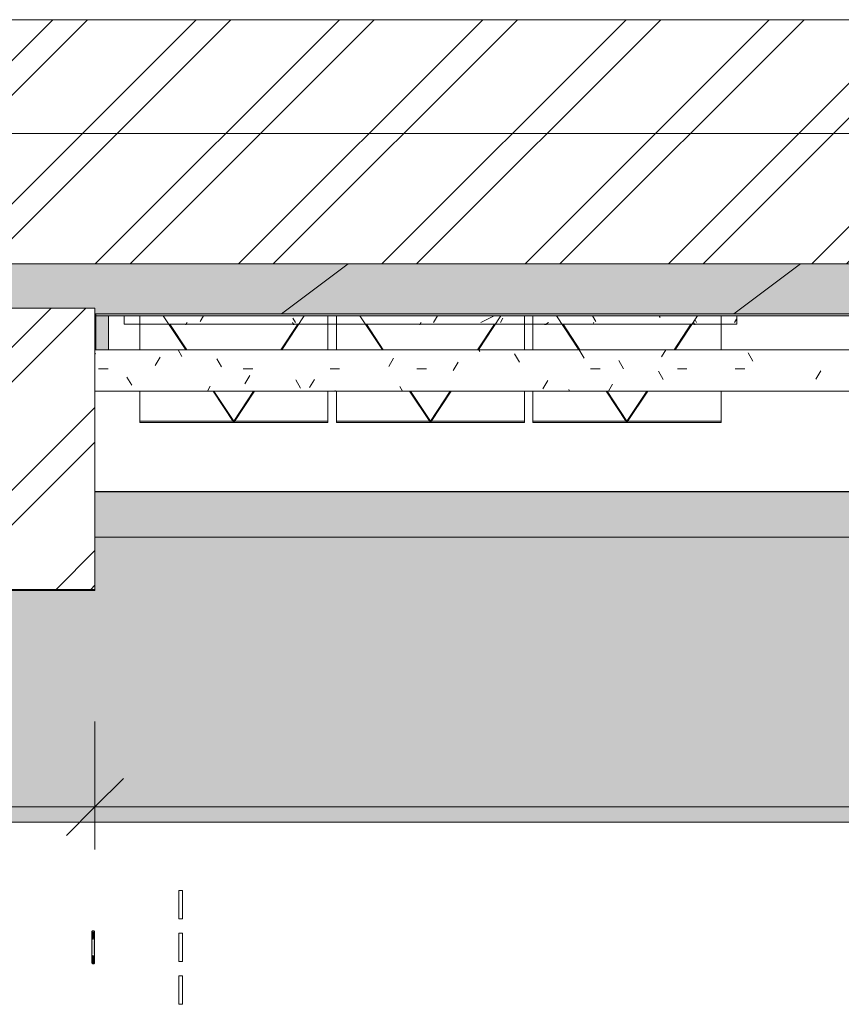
# Model space of a CAD drawing. Header units: millimetres. Extents: x -18260 to 188148, y -14086 to 2351883.
# Tile 233 of 256: x 99190 to 102074, y -10766 to -7308. Entities that reach past the tile are written whole.
import ezdxf

# ---------------------------------------------------------------- set-up
doc = ezdxf.new("R2010")
doc.units = ezdxf.units.MM
for name, color, linetype, lineweight in [('A-ANNO-DIMS', 211, 'Continuous', 9), ('A-ANNO-DIMS-100', 211, 'Continuous', 9), ('A-DETL-GENF', 92, 'Continuous', 50), ('A-DETL-THIN', 151, 'Continuous', 9), ('A-FLOR', 192, 'Continuous', 18), ('A-FLOR-PATT', 8, 'Continuous', 18), ('A-GLAZ', 151, 'Continuous', 9), ('A-GLAZ-SILL', 1, 'Continuous', 9), ('A-ROOF', 132, 'Continuous', 9), ('A-ROOF-OTLN', 132, 'Continuous', 9), ('A-ROOF-PATT', 132, 'Continuous', 9), ('A-WALL', 113, 'Continuous', 18), ('A-WALL-PATT', 111, 'Continuous', 25), ('P-SANR-FIXT', 6, 'Continuous', 9)]:
    doc.layers.add(name, color=color, linetype=linetype, lineweight=lineweight)
doc.styles.add('Century Gothic_3', font='GOTHIC.TTF', dxfattribs={"height": 180})
doc.dimstyles.new('1_8mm_Century_Gothic', dxfattribs={"dimscale": 304.8, "dimtxt": 187.950289, "dimasz": 0.656168, "dimexe": 0.492126, "dimexo": 0.0625, "dimgap": 0.049213, "dimtad": 1, "dimlfac": 0.001, "dimrnd": 0.01, "dimzin": 0, "dimdsep": 46, "dimtxsty": 'Century Gothic_3', "dimblk1": 'OBLIQUE', "dimblk2": 'OBLIQUE', "dimsah": 1, "dimcen": 0.09, "dimdle": 0.492126, "dimazin": 0, "dimtfac": 1, "dimtdec": 4, "dimtix": 1, "dimtmove": 0, "dimatfit": 3, "dimfxl": 0.984252, "dimfxlon": 1, "dimtvp": 1, "dimtolj": 1, "dimtzin": 0, "dimarcsym": 2})
pattern_1 = [(0, (2e-05, -3e-05), (203.2, 50.8), [16.764, -135.636, 16.764, -135.636, -812.8]), (0, (2e-05, -3e-05), (203.2, 50.8), [-304.8, 16.764, -288.036, 16.764, -135.636, -355.6]), (0, (2e-05, -3e-05), (203.2, 50.8), [-762, 16.764, -84.836, 16.764, -237.236]), (120, (76.2, 25.4), (-145.5941, 150.57636), [16.764, -135.636, 16.764, -135.636, -812.8]), (120, (76.2, 25.4), (-145.5941, 150.57636), [-304.8, 16.764, -288.036, 16.764, -135.636, -355.6]), (120, (76.2, 25.4), (-145.5941, 150.57636), [-762, 16.764, -84.836, 16.764, -237.236]), (240, (101.6, 127), (-57.6059, -201.37636), [16.764, -135.636, 16.764, -135.636, -812.8]), (240, (101.6, 127), (-57.6059, -201.37636), [-304.8, 16.764, -288.036, 16.764, -135.636, -355.6]), (240, (101.6, 127), (-57.6059, -201.37636), [-762, 16.764, -84.836, 16.764, -237.236])]
pattern_2 = [(0, (2e-05, -3e-05), (406.4, 101.6), [33.528, -271.272, 33.528, -271.272, -1625.6]), (0, (2e-05, -3e-05), (406.4, 101.6), [-609.6, 33.528, -576.072, 33.528, -271.272, -711.2]), (0, (2e-05, -3e-05), (406.4, 101.6), [-1524, 33.528, -169.672, 33.528, -474.472]), (120, (152.4, 50.8), (-291.1882, 301.1527), [33.528, -271.272, 33.528, -271.272, -1625.6]), (120, (152.4, 50.8), (-291.1882, 301.1527), [-609.6, 33.528, -576.072, 33.528, -271.272, -711.2]), (120, (152.4, 50.8), (-291.1882, 301.1527), [-1524, 33.528, -169.672, 33.528, -474.472]), (240, (203.2, 254), (-115.2118, -402.7527), [33.528, -271.272, 33.528, -271.272, -1625.6]), (240, (203.2, 254), (-115.2118, -402.7527), [-609.6, 33.528, -576.072, 33.528, -271.272, -711.2]), (240, (203.2, 254), (-115.2118, -402.7527), [-1524, 33.528, -169.672, 33.528, -474.472])]
pattern_3 = [(45, (103597.8, 0), (-251.447, 251.447), []), (45, (103597.8, 381), (-251.447, 251.447), [])]

# ---------------------------------------------------------------- blocks, each defined once
blk = doc.blocks.new('FX-JANELA_MAXIM-AR-3FLS - 2_10 x 1_00-4048916-PLANTA DE IMPERMEABILIZAÇÃO - COBERTURA')
at = {"layer": 'A-GLAZ', "color": 90, "lineweight": 5}
for p, q in [((-1020, 450), (-360, 450)), ((-1020, 344.5), (-1020, 450)), ((-759.6, 344.5), (-690, 450)), ((-620.4, 344.5), (-690, 450)), ((-360, 450), (-360, 344.5)), ((-330, 450), (330, 450)), ((-330, 344.5), (-330, 450)), ((-69.6, 344.5), (0, 450)), ((0, 450), (69.6, 344.5)), ((330, 450), (330, 344.5)), ((360, 450), (1020, 450)), ((360, 344.5), (360, 450)), ((620.4, 344.5), (690, 450)), ((690, 450), (759.6, 344.5)), ((1020, 450), (1020, 344.5)), ((-1020, 109.8), (-1020, 199.5)), ((-914.5, 109.8), (-855.3, 199.5)), ((-465.5, 109.8), (-524.7, 199.5)), ((-360, 199.5), (-360, 109.8)), ((-330, 109.8), (-330, 199.5)), ((-224.5, 109.8), (-165.3, 199.5)), ((165.3, 199.5), (224.5, 109.8)), ((330, 199.5), (330, 109.6)), ((360, 109.6), (360, 199.5)), ((465.3, 109.6), (524.7, 199.5)), ((855.3, 199.5), (914.6, 109.7)), ((1020, 199.5), (1020, 109.8))]:
    blk.add_line(p, q, dxfattribs=at)
blk = doc.blocks.new('FP_241-PLANTA DE IMPERMEABILIZAÇÃO - COBERTURA')
at = {"layer": 'A-GLAZ-SILL', "lineweight": 5}
for p, q in [((-928.4, 111.2), (-928.3, 111.1)), ((-928.3, 111.1), (-928.1, 111.1)), ((-928.1, 111.1), (-928, 111.1)), ((-928, 111.1), (-927.9, 111)), ((-927.9, 111), (-927.7, 111)), ((-927.7, 111), (-927.6, 110.9)), ((-927.6, 110.9), (-927.5, 110.9)), ((-927.5, 110.9), (-927.4, 110.8)), ((-927.4, 110.8), (-927.2, 110.7)), ((-927.2, 110.7), (-927.1, 110.6)), ((-927.1, 110.6), (-927, 110.5)), ((-927, 110.5), (-926.8, 110.4)), ((-926.8, 110.4), (-926.7, 110.3)), ((-926.7, 110.3), (-926.6, 110.1)), ((-926.6, 110.1), (-926.4, 110)), ((-408.6, 110), (-408.4, 110.1)), ((-408.4, 110.1), (-408.2, 110.1)), ((-408.2, 110.1), (-408, 110.2)), ((-408, 110.2), (-407.8, 110.3)), ((-407.8, 110.3), (-407.6, 110.4)), ((-407.6, 110.4), (-407.4, 110.4)), ((-407.4, 110.4), (-407.3, 110.5)), ((-407.3, 110.5), (-407.1, 110.6)), ((-407.1, 110.6), (-406.9, 110.6)), ((-406.9, 110.6), (-406.7, 110.7)), ((-406.7, 110.7), (-406.5, 110.8)), ((-406.5, 110.8), (-406.3, 110.8)), ((-406.3, 110.8), (-406.1, 110.9)), ((-406.1, 110.9), (-405.9, 110.9)), ((-405.9, 110.9), (-405.7, 110.9)), ((-405.7, 110.9), (-405.6, 111)), ((-405.6, 111), (-405.4, 111)), ((-405.4, 111), (-405.2, 111)), ((-405.2, 111), (-405, 111.1)), ((-405, 111.1), (-404.8, 111.1)), ((-404.8, 111.1), (-404.6, 111.1)), ((-404.6, 111.1), (-404.4, 111.1)), ((-404.4, 111.1), (-404.2, 111.1)), ((-404.2, 111.1), (-404, 111.2)), ((-404, 111.2), (-403.8, 111.2)), ((35.2, 110), (35.4, 110.2)), ((35.4, 110.2), (35.5, 110.3)), ((35.5, 110.3), (35.6, 110.4)), ((35.6, 110.4), (35.8, 110.5)), ((35.8, 110.5), (35.9, 110.6)), ((35.9, 110.6), (36, 110.7)), ((36, 110.7), (36.1, 110.8)), ((36.1, 110.8), (36.3, 110.9)), ((36.3, 110.9), (36.4, 110.9)), ((36.4, 110.9), (36.5, 111)), ((36.5, 111), (36.7, 111.1)), ((36.7, 111.1), (36.8, 111.1)), ((36.8, 111.1), (36.9, 111.1)), ((36.9, 111.1), (37.1, 111.1)), ((37.1, 111.1), (37.2, 111.2)), ((479.4, 111.2), (479.5, 111.1)), ((479.5, 111.1), (479.7, 111.1)), ((479.7, 111.1), (479.8, 111.1)), ((479.8, 111.1), (479.9, 111)), ((479.9, 111), (480.1, 111)), ((480.1, 111), (480.2, 110.9)), ((480.2, 110.9), (480.3, 110.9)), ((480.3, 110.9), (480.5, 110.8)), ((480.5, 110.8), (480.6, 110.7)), ((480.6, 110.7), (480.7, 110.6)), ((480.7, 110.6), (480.9, 110.5)), ((480.9, 110.5), (481, 110.4)), ((481, 110.4), (481.1, 110.3)), ((481.1, 110.3), (481.2, 110.1)), ((481.2, 110.1), (481.4, 110)), ((856.4, 110), (856.6, 110.1)), ((856.6, 110.1), (856.7, 110.3)), ((856.7, 110.3), (856.8, 110.4)), ((856.8, 110.4), (857, 110.5)), ((857, 110.5), (857.1, 110.6)), ((857.1, 110.6), (857.2, 110.7)), ((857.2, 110.7), (857.4, 110.8)), ((857.4, 110.8), (857.5, 110.9)), ((857.5, 110.9), (857.6, 110.9)), ((857.6, 110.9), (857.7, 111)), ((857.7, 111), (857.9, 111)), ((857.9, 111), (858, 111.1)), ((858, 111.1), (858.1, 111.1)), ((858.1, 111.1), (858.3, 111.1)), ((858.3, 111.1), (858.4, 111.2))]:
    blk.add_line(p, q, dxfattribs=at)
blk = doc.blocks.new('CC_PEITORIL - PEITORIL-3862732-PLANTA DE IMPERMEABILIZAÇÃO - COBERTURA')
at = {"layer": 'A-GLAZ', "color": 90, "lineweight": 5}
blk.add_blockref('FP_241-PLANTA DE IMPERMEABILIZAÇÃO - COBERTURA', (0, 0), dxfattribs=at)
blk = doc.blocks.new('FX-JANELA_MAXIM-AR-3FLS - 2_10 x 1_00-4048917-PLANTA DE IMPERMEABILIZAÇÃO - COBERTURA')
at = {"layer": 'A-GLAZ', "color": 90, "lineweight": 5}
for p, q in [((-1020, 452.5), (-360, 452.5)), ((-1020, 342), (-1020, 452.5)), ((-762.9, 342), (-690, 452.5)), ((-617.1, 342), (-690, 452.5)), ((-360, 452.5), (-360, 342)), ((-330, 452.5), (330, 452.5)), ((-330, 342), (-330, 452.5)), ((-72.9, 342), (0, 452.5)), ((0, 452.5), (72.9, 342)), ((330, 452.5), (330, 342)), ((360, 452.5), (1020, 452.5)), ((360, 342), (360, 452.5)), ((617.1, 342), (690, 452.5)), ((690, 452.5), (762.9, 342)), ((1020, 452.5), (1020, 342)), ((-1020, 77.5), (-1020, 197)), ((-937.5, 77.5), (-858.6, 197)), ((-442.5, 77.5), (-521.4, 197)), ((-360, 197), (-360, 77.5)), ((-330, 77.5), (-330, 197)), ((-247.5, 77.5), (-168.6, 197)), ((168.6, 197), (247.5, 77.5)), ((330, 197), (330, 77.5)), ((360, 77.5), (360, 197)), ((442.5, 77.5), (521.4, 197)), ((858.6, 197), (937.5, 77.5)), ((1020, 197), (1020, 77.5))]:
    blk.add_line(p, q, dxfattribs=at)
blk = doc.blocks.new('FP_256-PLANTA DE IMPERMEABILIZAÇÃO - COBERTURA')
at = {"layer": 'A-GLAZ-SILL', "color": 90, "lineweight": 5}
blk.add_line((1075, 107.5), (-1075, 107.5), dxfattribs=at)
at = {"layer": 'A-GLAZ-SILL', "lineweight": 5}
for p, q in [((-929.7, 108.7), (-929.6, 108.6)), ((-929.6, 108.6), (-929.4, 108.6)), ((-929.4, 108.6), (-929.3, 108.6)), ((-929.3, 108.6), (-929.2, 108.5)), ((-929.2, 108.5), (-929, 108.5)), ((-929, 108.5), (-928.9, 108.4)), ((-928.9, 108.4), (-928.8, 108.4)), ((-928.8, 108.4), (-928.6, 108.3)), ((-928.6, 108.3), (-928.5, 108.2)), ((-928.5, 108.2), (-928.4, 108.1)), ((-928.4, 108.1), (-928.3, 108)), ((-928.3, 108), (-928.1, 107.9)), ((-928.1, 107.9), (-928, 107.8)), ((-928, 107.8), (-927.9, 107.6)), ((-927.9, 107.6), (-927.7, 107.5)), ((-927.7, 107.5), (-927.6, 107.4)), ((-927.6, 107.4), (-927.5, 107.2)), ((-927.5, 107.2), (-927.3, 107)), ((-927.3, 107), (-927.2, 106.9)), ((-927.2, 106.9), (-927.1, 106.7)), ((-927.1, 106.7), (-926.9, 106.5)), ((-926.9, 106.5), (-926.8, 106.3)), ((-926.8, 106.3), (-926.7, 106.1)), ((-926.7, 106.1), (-926.6, 105.9)), ((-926.6, 105.9), (-926.4, 105.7)), ((-926.4, 105.7), (-926.3, 105.5)), ((-926.3, 105.5), (-926.2, 105.3)), ((-926.2, 105.3), (-926, 105.1)), ((-926, 105.1), (-925.9, 104.8)), ((-925.9, 104.8), (-925.8, 104.6)), ((-925.8, 104.6), (-925.6, 104.4)), ((-925.6, 104.4), (-925.5, 104.1)), ((-925.5, 104.1), (-925.4, 103.9)), ((-925.4, 103.9), (-925.2, 103.6)), ((-411.3, 103.6), (-411.1, 103.8)), ((-411.1, 103.8), (-410.9, 103.9)), ((-410.9, 103.9), (-410.7, 104.1)), ((-410.7, 104.1), (-410.5, 104.2)), ((-410.5, 104.2), (-410.3, 104.4)), ((-410.3, 104.4), (-410.1, 104.5)), ((-410.1, 104.5), (-409.9, 104.7)), ((-409.9, 104.7), (-409.8, 104.8)), ((-409.8, 104.8), (-409.6, 105)), ((-409.6, 105), (-409.4, 105.1)), ((-409.4, 105.1), (-409.2, 105.3)), ((-409.2, 105.3), (-409, 105.4)), ((-409, 105.4), (-408.8, 105.5)), ((-408.8, 105.5), (-408.6, 105.7)), ((-408.6, 105.7), (-408.4, 105.8)), ((-408.4, 105.8), (-408.2, 105.9)), ((-408.2, 105.9), (-408.1, 106.1)), ((-408.1, 106.1), (-407.9, 106.2)), ((-407.9, 106.2), (-407.7, 106.3)), ((-407.7, 106.3), (-407.5, 106.4)), ((-407.5, 106.4), (-407.3, 106.5)), ((-407.3, 106.5), (-407.1, 106.6)), ((-407.1, 106.6), (-406.9, 106.8)), ((-406.9, 106.8), (-406.7, 106.9)), ((-406.7, 106.9), (-406.5, 107)), ((-406.5, 107), (-406.3, 107.1)), ((-406.3, 107.1), (-406.2, 107.2)), ((-406.2, 107.2), (-406, 107.3)), ((-406, 107.3), (-405.8, 107.4)), ((-405.8, 107.4), (-405.6, 107.5)), ((-405.6, 107.5), (-405.4, 107.6)), ((-405.4, 107.6), (-405.2, 107.6)), ((-405.2, 107.6), (-405, 107.7)), ((-405, 107.7), (-404.8, 107.8)), ((-404.8, 107.8), (-404.6, 107.9)), ((-404.6, 107.9), (-404.5, 107.9)), ((-404.5, 107.9), (-404.3, 108)), ((-404.3, 108), (-404.1, 108.1)), ((-404.1, 108.1), (-403.9, 108.1)), ((-403.9, 108.1), (-403.7, 108.2)), ((-403.7, 108.2), (-403.5, 108.3)), ((-403.5, 108.3), (-403.3, 108.3)), ((-403.3, 108.3), (-403.1, 108.4)), ((-403.1, 108.4), (-402.9, 108.4)), ((-402.9, 108.4), (-402.8, 108.4)), ((-402.8, 108.4), (-402.6, 108.5)), ((-402.6, 108.5), (-402.4, 108.5)), ((-402.4, 108.5), (-402.2, 108.5)), ((-402.2, 108.5), (-402, 108.6)), ((-402, 108.6), (-401.8, 108.6)), ((-401.8, 108.6), (-401.6, 108.6)), ((-401.6, 108.6), (-401.4, 108.6)), ((-401.4, 108.6), (-401.2, 108.6)), ((-401.2, 108.6), (-401, 108.7)), ((-401, 108.7), (-400.9, 108.7)), ((34.1, 103.7), (34.2, 104)), ((34.2, 104), (34.3, 104.2)), ((34.3, 104.2), (34.5, 104.4)), ((34.5, 104.4), (34.6, 104.7)), ((34.6, 104.7), (34.7, 104.9)), ((34.7, 104.9), (34.9, 105.1)), ((34.9, 105.1), (35, 105.4)), ((35, 105.4), (35.1, 105.6)), ((35.1, 105.6), (35.2, 105.8)), ((35.2, 105.8), (35.4, 106)), ((35.4, 106), (35.5, 106.2)), ((35.5, 106.2), (35.6, 106.4)), ((35.6, 106.4), (35.8, 106.6)), ((35.8, 106.6), (35.9, 106.7)), ((35.9, 106.7), (36, 106.9)), ((36, 106.9), (36.1, 107.1)), ((36.1, 107.1), (36.3, 107.2)), ((36.3, 107.2), (36.4, 107.4)), ((36.4, 107.4), (36.5, 107.5)), ((36.5, 107.5), (36.7, 107.7)), ((36.7, 107.7), (36.8, 107.8)), ((36.8, 107.8), (36.9, 107.9)), ((36.9, 107.9), (37.1, 108)), ((37.1, 108), (37.2, 108.1)), ((37.2, 108.1), (37.3, 108.2)), ((37.3, 108.2), (37.4, 108.3)), ((37.4, 108.3), (37.6, 108.4)), ((37.6, 108.4), (37.7, 108.4)), ((37.7, 108.4), (37.8, 108.5)), ((37.8, 108.5), (38, 108.6)), ((38, 108.6), (38.1, 108.6)), ((38.1, 108.6), (38.2, 108.6)), ((38.2, 108.6), (38.3, 108.6)), ((38.3, 108.6), (38.5, 108.7)), ((478.1, 108.7), (478.2, 108.6)), ((478.2, 108.6), (478.4, 108.6)), ((478.4, 108.6), (478.5, 108.6)), ((478.5, 108.6), (478.6, 108.5)), ((478.6, 108.5), (478.8, 108.5)), ((478.8, 108.5), (478.9, 108.4)), ((478.9, 108.4), (479, 108.4)), ((479, 108.4), (479.2, 108.3)), ((479.2, 108.3), (479.3, 108.2)), ((479.3, 108.2), (479.4, 108.1)), ((479.4, 108.1), (479.6, 108)), ((479.6, 108), (479.7, 107.9)), ((479.7, 107.9), (479.8, 107.8)), ((479.8, 107.8), (479.9, 107.6)), ((479.9, 107.6), (480.1, 107.5)), ((480.1, 107.5), (480.2, 107.4)), ((480.2, 107.4), (480.3, 107.2)), ((480.3, 107.2), (480.5, 107)), ((480.5, 107), (480.6, 106.9)), ((480.6, 106.9), (480.7, 106.7)), ((480.7, 106.7), (480.9, 106.5)), ((480.9, 106.5), (481, 106.3)), ((481, 106.3), (481.1, 106.1)), ((481.1, 106.1), (481.3, 105.9)), ((481.3, 105.9), (481.4, 105.7)), ((481.4, 105.7), (481.5, 105.5)), ((481.5, 105.5), (481.7, 105.3)), ((481.7, 105.3), (481.8, 105.1)), ((481.8, 105.1), (481.9, 104.8)), ((481.9, 104.8), (482, 104.6)), ((482, 104.6), (482.2, 104.4)), ((482.2, 104.4), (482.3, 104.1)), ((482.3, 104.1), (482.4, 103.9)), ((482.4, 103.9), (482.6, 103.6)), ((855.2, 103.6), (855.4, 103.9)), ((855.4, 103.9), (855.5, 104.1)), ((855.5, 104.1), (855.6, 104.4)), ((855.6, 104.4), (855.8, 104.6)), ((855.8, 104.6), (855.9, 104.8)), ((855.9, 104.8), (856, 105.1)), ((856, 105.1), (856.2, 105.3)), ((856.2, 105.3), (856.3, 105.5)), ((856.3, 105.5), (856.4, 105.7)), ((856.4, 105.7), (856.6, 105.9)), ((856.6, 105.9), (856.7, 106.1)), ((856.7, 106.1), (856.8, 106.3)), ((856.8, 106.3), (856.9, 106.5)), ((856.9, 106.5), (857.1, 106.7)), ((857.1, 106.7), (857.2, 106.9)), ((857.2, 106.9), (857.3, 107)), ((857.3, 107), (857.5, 107.2)), ((857.5, 107.2), (857.6, 107.4)), ((857.6, 107.4), (857.7, 107.5)), ((857.7, 107.5), (857.9, 107.6)), ((857.9, 107.6), (858, 107.8)), ((858, 107.8), (858.1, 107.9)), ((858.1, 107.9), (858.3, 108)), ((858.3, 108), (858.4, 108.1)), ((858.4, 108.1), (858.5, 108.2)), ((858.5, 108.2), (858.7, 108.3)), ((858.7, 108.3), (858.8, 108.4)), ((858.8, 108.4), (858.9, 108.4)), ((858.9, 108.4), (859, 108.5)), ((859, 108.5), (859.2, 108.5)), ((859.2, 108.5), (859.3, 108.6)), ((859.3, 108.6), (859.4, 108.6)), ((859.4, 108.6), (859.6, 108.6)), ((859.6, 108.6), (859.7, 108.7)), ((-925.2, 103.6), (-925.1, 103.4)), ((-925.1, 103.4), (-925, 103.1)), ((-925, 103.1), (-924.8, 102.8)), ((-924.8, 102.8), (-924.7, 102.6)), ((-924.7, 102.6), (-924.6, 102.3)), ((-924.6, 102.3), (-924.5, 102.1)), ((-924.5, 102.1), (-924.3, 101.8)), ((-924.3, 101.8), (-924.2, 101.5)), ((-924.2, 101.5), (-924.1, 101.3)), ((-924.1, 101.3), (-923.9, 101)), ((-573.2, 103.4), (-573.1, 103.2)), ((-573.1, 103.2), (-572.9, 102.9)), ((-572.9, 102.9), (-572.8, 102.7)), ((-572.8, 102.7), (-572.7, 102.5)), ((-572.7, 102.5), (-572.6, 102.2)), ((-572.6, 102.2), (-572.5, 102)), ((-572.5, 102), (-572.3, 101.7)), ((-572.3, 101.7), (-572.2, 101.5)), ((-572.2, 101.5), (-572.1, 101.2)), ((-572.1, 101.2), (-572, 101)), ((-414.3, 101), (-414.1, 101.2)), ((-414.1, 101.2), (-413.9, 101.3)), ((-413.9, 101.3), (-413.7, 101.5)), ((-413.7, 101.5), (-413.5, 101.7)), ((-413.5, 101.7), (-413.4, 101.8)), ((-413.4, 101.8), (-413.2, 102)), ((-413.2, 102), (-413, 102.2)), ((-413, 102.2), (-412.8, 102.3)), ((-412.8, 102.3), (-412.6, 102.5)), ((-412.6, 102.5), (-412.4, 102.7)), ((-412.4, 102.7), (-412.2, 102.8)), ((-412.2, 102.8), (-412, 103)), ((-412, 103), (-411.8, 103.1)), ((-411.8, 103.1), (-411.6, 103.3)), ((-411.6, 103.3), (-411.5, 103.5)), ((-411.5, 103.5), (-411.3, 103.6)), ((32.8, 101.1), (32.9, 101.4)), ((32.9, 101.4), (33, 101.7)), ((33, 101.7), (33.2, 101.9)), ((33.2, 101.9), (33.3, 102.2)), ((33.3, 102.2), (33.4, 102.5)), ((33.4, 102.5), (33.6, 102.7)), ((33.6, 102.7), (33.7, 103)), ((33.7, 103), (33.8, 103.2)), ((33.8, 103.2), (33.9, 103.5)), ((33.9, 103.5), (34.1, 103.7)), ((482.6, 103.6), (482.7, 103.4)), ((482.7, 103.4), (482.8, 103.1)), ((482.8, 103.1), (483, 102.8)), ((483, 102.8), (483.1, 102.6)), ((483.1, 102.6), (483.2, 102.3)), ((483.2, 102.3), (483.4, 102.1)), ((483.4, 102.1), (483.5, 101.8)), ((483.5, 101.8), (483.6, 101.5)), ((483.6, 101.5), (483.8, 101.3)), ((483.8, 101.3), (483.9, 101)), ((853.9, 101), (854.1, 101.3)), ((854.1, 101.3), (854.2, 101.5)), ((854.2, 101.5), (854.3, 101.8)), ((854.3, 101.8), (854.5, 102.1)), ((854.5, 102.1), (854.6, 102.3)), ((854.6, 102.3), (854.7, 102.6)), ((854.7, 102.6), (854.8, 102.8)), ((854.8, 102.8), (855, 103.1)), ((855, 103.1), (855.1, 103.4)), ((855.1, 103.4), (855.2, 103.6))]:
    blk.add_line(p, q, dxfattribs=at)
blk = doc.blocks.new('CC_PEITORIL - PEITORIL-3910715-PLANTA DE IMPERMEABILIZAÇÃO - COBERTURA')
at = {"layer": 'A-GLAZ-SILL', "lineweight": 5}
h = blk.add_hatch(dxfattribs=at)
h.set_pattern_fill('FP_148', color=256, style=0, pattern_type=2)
h.set_pattern_definition([(180, (-2966.11, -8270.33), (-406.4, -101.6), [33.528, -271.272, 33.528, -1896.872]), (180, (-2966.11, -8270.33), (-406.4, -101.6), [-338.328, -271.272, 33.528, -576.072, -1016]), (180, (-2966.11, -8270.33), (-406.4, -101.6), [-1219.2, 33.528, -271.272, 33.528, -677.672]), (180, (-2966.11, -8270.33), (-406.4, -101.6), [-1557.528, -169.672, 33.528, -474.472]), (300, (-3118.51, -8321.13), (291.1882, -301.1527), [33.528, -271.272, 33.528, -1896.872]), (300, (-3118.51, -8321.13), (291.1882, -301.1527), [-338.328, -271.272, 33.528, -576.072, -1016]), (300, (-3118.51, -8321.13), (291.1882, -301.1527), [-1219.2, 33.528, -271.272, 33.528, -677.672]), (300, (-3118.51, -8321.13), (291.1882, -301.1527), [-1557.528, -169.672, 33.528, -474.472]), (60, (-3169.32, -8524.33), (115.2118, 402.7527), [33.528, -271.272, 33.528, -271.272, -1625.6]), (60, (-3169.32, -8524.33), (115.2118, 402.7527), [-609.6, 33.528, -576.072, 33.528, -271.272, -711.2]), (60, (-3169.32, -8524.33), (115.2118, 402.7527), [-1524, 33.528, -169.672, 33.528, -474.472])])
h.paths.add_polyline_path([(-903.1, 101), (-1075, 101), (-1075, 77.5), (1075, 77.5), (1075, 101), (-718.5, 101)])
h = blk.add_hatch(dxfattribs=at)
h.set_pattern_fill('FP_149', color=256, style=0, pattern_type=2)
h.set_pattern_definition([(36.87, (-3601.1, -9857.83), (-4762.494, -3175.0085), [793.75, -7143.75]), (26.565, (-4553.6, -9381.6), (1587.5, 1587.5), [1774.88, -1774.88]), (18.435, (-4553.6, -8587.83), (3174.997, 1587.503), [1004.02, -4016.1])])
h.paths.add_polyline_path([(-903.1, 101), (-1075, 101), (-1075, 77.5), (1075, 77.5), (1075, 101), (-718.5, 101)])
at = {"layer": 'A-GLAZ-SILL', "color": 90, "lineweight": 5}
for p, q in [((-1075, 101), (-1075, 107.5)), ((1075, 107.5), (1075, 101)), ((-1075, 101), (-1075, 77.5)), ((1075, 77.5), (1075, 101))]:
    blk.add_line(p, q, dxfattribs=at)
at = {"layer": 'A-GLAZ', "color": 90, "lineweight": 5}
blk.add_blockref('FP_256-PLANTA DE IMPERMEABILIZAÇÃO - COBERTURA', (0, 0), dxfattribs=at)
blk = doc.blocks.new('CHAPIM - CHAPIM-4060820-PLANTA DE IMPERMEABILIZAÇÃO - COBERTURA')
at = {"layer": 'A-ROOF-PATT', "lineweight": 5}
h = blk.add_hatch(dxfattribs=at)
h.set_pattern_fill('FP_31', color=71, style=0, pattern_type=2)
h.set_pattern_definition([(0, (2e-05, -3e-05), (812.8, 203.2), [33.528, -576.072, 33.528, -576.072, -3251.2]), (0, (2e-05, -3e-05), (812.8, 203.2), [-1219.2, 33.528, -1185.672, 33.528, -576.072, -1422.4]), (0, (2e-05, -3e-05), (812.8, 203.2), [-3048, 33.528, -372.872, 33.528, -982.472]), (120, (304.8, 101.6), (-582.3764, 602.3054), [33.528, -576.072, 33.528, -576.072, -3251.2]), (120, (304.8, 101.6), (-582.3764, 602.3054), [-1219.2, 33.528, -1185.672, 33.528, -576.072, -1422.4]), (120, (304.8, 101.6), (-582.3764, 602.3054), [-3048, 33.528, -372.872, 33.528, -982.472]), (240, (406.4, 508), (-230.4236, -805.5054), [33.528, -576.072, 33.528, -576.072, -3251.2]), (240, (406.4, 508), (-230.4236, -805.5054), [-1219.2, 33.528, -1185.672, 33.528, -576.072, -1422.4]), (240, (406.4, 508), (-230.4236, -805.5054), [-3048, 33.528, -372.872, 33.528, -982.472])])
h.paths.add_polyline_path([(7351.8, -8340.8), (8116.4, -8340.8), (8116.4, -8320.8), (20251.4, -8320.8), (20251.4, 4739.2), (19999.4, 4739.2), (19999.4, 4641.7), (12268.9, 4641.7), (12268.9, 4739.2), (-8301.1, 4739.2), (-8301.1, 4641.7), (-16356.6, 4641.7), (-16356.6, 4739.2), (-16608.6, 4739.2), (-16608.2, -8320.8), (-4143.6, -8320.8), (-4143.6, -8340.8), (7167.2, -8340.8)])
h.paths.add_polyline_path([(-5016.6, -8165.3), (-16466.6, -8165.3), (-16466.6, 4481.7), (-4958.6, 4481.7), (-4958.6, 4471.7), (4031.4, 4471.7), (4031.4, 4481.7), (20109.4, 4481.7), (20109.4, -8165.3), (-4832, -8165.3)])
h = blk.add_hatch(dxfattribs=at)
h.set_pattern_fill('FP_30', color=71, style=0, pattern_type=2)
h.set_pattern_definition([(216.87, (635, 1587.5), (4762.4943, 3175.0085), [793.75, -7143.75]), (206.565, (1587.5, 1111.25), (-1587.501, -1587.5), [1774.88, -1774.88]), (198.435, (1587.5, 317.5), (-3174.997, -1587.503), [1004.02, -4016.09])])
h.paths.add_polyline_path([(7351.8, -8340.8), (8116.4, -8340.8), (8116.4, -8320.8), (20251.4, -8320.8), (20251.4, 4739.2), (19999.4, 4739.2), (19999.4, 4641.7), (12268.9, 4641.7), (12268.9, 4739.2), (-8301.1, 4739.2), (-8301.1, 4641.7), (-16356.6, 4641.7), (-16356.6, 4739.2), (-16608.6, 4739.2), (-16608.2, -8320.8), (-4143.6, -8320.8), (-4143.6, -8340.8), (7167.2, -8340.8)])
h.paths.add_polyline_path([(-5016.6, -8165.3), (-16466.6, -8165.3), (-16466.6, 4481.7), (-4958.6, 4481.7), (-4958.6, 4471.7), (4031.4, 4471.7), (4031.4, 4481.7), (20109.4, 4481.7), (20109.4, -8165.3), (-4832, -8165.3)])
at = {"layer": 'A-ROOF-OTLN', "color": 90, "lineweight": 5}
blk.add_line((8116.4, -8340.8), (-4143.6, -8340.8), dxfattribs=at)
blk = doc.blocks.new('FX-PNC-PILAR-TP3 - FX-PNC-PILAR-TP01-4319920-PLANTA DE IMPERMEABILIZAÇÃO - COBERTURA')
at = {"layer": 'A-WALL-PATT', "lineweight": 5}
h = blk.add_hatch(dxfattribs=at)
h.set_pattern_fill('FP_257', color=55, style=0, pattern_type=2)
h.set_pattern_definition(pattern_1)
h.paths.add_polyline_path([(-4141.4, -8467.3), (-4140.6, -8467.3), (-4140.6, -8340.8), (-4143.6, -8340.8), (-4143.6, -8467.3), (-4142.1, -8467.3)])
h = blk.add_hatch(dxfattribs=at)
h.set_pattern_fill('FP_257', color=55, style=0, pattern_type=2)
h.set_pattern_definition(pattern_1)
h.paths.add_polyline_path([(1851.4, -8467.3), (1851.4, -8347.8), (1981, -8347.8), (1981, -8340.8), (1848.4, -8340.8), (1849.1, -8467.3)])
h = blk.add_hatch(dxfattribs=at)
h.set_pattern_fill('FP_257', color=55, style=0, pattern_type=2)
h.set_pattern_definition(pattern_1)
h.paths.add_polyline_path([(1998.3, -8347.8), (2076.4, -8347.8), (2076.4, -8340.8), (1991.7, -8340.8), (1991.7, -8347.8)])
at = {"layer": 'A-WALL', "color": 250, "lineweight": 5}
for p, q in [((-4140.6, -8467.3), (-4140.6, -8340.8)), ((1848.4, -8340.8), (1848.4, -8467.3)), ((1981, -8347.8), (1981, -8340.8)), ((1991.7, -8347.8), (1991.7, -8340.8))]:
    blk.add_line(p, q, dxfattribs=at)
blk = doc.blocks.new('Paredes 1 - Paredes 1-4516486-PLANTA DE IMPERMEABILIZAÇÃO - COBERTURA')
at = {"layer": 'A-WALL-PATT', "lineweight": 5}
h = blk.add_hatch(dxfattribs=at)
h.set_pattern_fill('FP_251', color=71, style=0, pattern_type=2)
h.set_pattern_definition(pattern_2)
h.paths.add_polyline_path([(-1324.6, -8612.3), (1851.4, -8612.3), (1851.4, -8467.3), (-4143.6, -8467.3), (-4143.6, -8612.3), (-1693.8, -8612.3)])
at = {"layer": 'A-WALL', "color": 250, "lineweight": 5}
for p, q in [((-4143.6, -8467.3), (1851.4, -8467.3)), ((-4143.6, -8612.3), (1851.4, -8612.3))]:
    blk.add_line(p, q, dxfattribs=at)
blk = doc.blocks.new('Paredes 12 - Paredes 4-4528233-PLANTA DE IMPERMEABILIZAÇÃO - COBERTURA')
at = {"layer": 'A-WALL-PATT', "lineweight": 5}
h = blk.add_hatch(dxfattribs=at)
h.set_pattern_fill('FP_251', color=71, style=0, pattern_type=2)
h.set_pattern_definition(pattern_2)
h.paths.add_polyline_path([(-6124.2, -9312.6), (-4401.6, -9312.6), (-4401.6, -9308.8), (-8031.1, -9308.8), (-8031.1, -9312.6), (-6308.8, -9312.6)])
at = {"layer": 'A-WALL', "color": 250, "lineweight": 5}
for q in [(-8031.1, -9308.8), (-4401.6, -9312.6)]:
    blk.add_line((-8031.1, -9312.6), q, dxfattribs=at)
blk = doc.blocks.new('BE-PMSa-MOD-ARQ-CONEXAODOFUTURO-EX-000-R_rvt-3-PLANTA DE IMPERMEABILIZAÇÃO - COBERTURA')
at = {"layer": 'A-FLOR-PATT', "lineweight": 5}
h = blk.add_hatch(dxfattribs=at)
h.set_pattern_fill('FP_2', color=55, style=0, pattern_type=2)
h.set_pattern_definition([(0, (0, 0), (812.8, 203.2), [33.528, -576.072, 33.528, -576.072, -3251.2]), (0, (0, 0), (812.8, 203.2), [-1219.2, 33.528, -1185.672, 33.528, -576.072, -1422.4]), (0, (0, 0), (812.8, 203.2), [-3048, 33.528, -372.872, 33.528, -982.472]), (120, (304.8, 101.6), (-582.3764, 602.3054), [33.528, -576.072, 33.528, -576.072, -3251.2]), (120, (304.8, 101.6), (-582.3764, 602.3054), [-1219.2, 33.528, -1185.672, 33.528, -576.072, -1422.4]), (120, (304.8, 101.6), (-582.3764, 602.3054), [-3048, 33.528, -372.872, 33.528, -982.472]), (240, (406.4, 508), (-230.4236, -805.5054), [33.528, -576.072, 33.528, -576.072, -3251.2]), (240, (406.4, 508), (-230.4236, -805.5054), [-1219.2, 33.528, -1185.672, 33.528, -576.072, -1422.4]), (240, (406.4, 508), (-230.4236, -805.5054), [-3048, 33.528, -372.872, 33.528, -982.472])])
h.paths.add_polyline_path([(21231.4, -10125.8), (21231.4, 5919.2), (12003.9, 5918.5), (12003.9, 5447.2), (20269.4, 5447.2), (20269.4, 4280.7), (20299.4, 4280.7), (20298.5, 1530.7), (20269.4, 1530.7), (20269.4, 1143.6), (20299.4, 1143.6), (20298.5, -1606.4), (20269.4, -1606.4), (20269.4, -2040.2), (20299.4, -2040.2), (20298.5, -4790.2), (20269.4, -4790.2), (20269.4, -5273.9), (20299.4, -5273.9), (20298.5, -8023.9), (20269.4, -8023.9), (20269.4, -9312.6), (8116.4, -9312.6), (8116.4, -9125.8), (2121.4, -9125.8), (2121.4, -9312.6), (1851.4, -9312.6), (1851.4, -9125.8), (-4143.6, -9125.8), (-4143.6, -9312.6), (-16600.4, -9312.6), (-16600.4, -9308.8), (-16626.6, -9308.8), (-16626.6, -7987.1), (-16656.6, -7987.1), (-16655.7, -5237.1), (-16626.6, -5237.1), (-16626.6, -4803.3), (-16656.6, -4803.3), (-16655.7, -2053.3), (-16626.6, -2053.3), (-16626.6, -1620.8), (-16656.6, -1620.8), (-16655.7, 1129.2), (-16626.6, 1129.2), (-16626.6, 1534.2), (-16656.6, 1534.2), (-16655.8, 4291.7), (-16626.6, 4291.7), (-16626.6, 5479.2), (-16356.6, 5479.2), (-16356.6, 5447.2), (-8031.1, 5447.2), (-8031.1, 5919.2), (-17588.6, 5919.2), (-17588.6, -10125.8), (14705.4, -10125.8), (14705.4, -9779.9), (14699.4, -9779.9), (14699.4, -9763.2), (14681.7, -9763.8), (14671, -9768.5), (14665.9, -9780.7), (14665.9, -9856.3), (14670.7, -9865.1), (14677.5, -9868.5), (14678.4, -9869.2), (14678.4, -9881), (14674.1, -9882.1), (14663.1, -9878), (14654.3, -9868.6), (14652, -9860), (14651.9, -9855.7), (14650.9, -9855.7), (14651.9, -9780.7), (14653.7, -9770.1), (14655.2, -9764.5), (14667.1, -9752.6), (14683.4, -9748.2), (14699.4, -9748.2), (14699.4, -9731.6), (14705.4, -9731.6), (14705.4, -9705.7), (14755.4, -9705.7), (14755.4, -9754.7), (14795.4, -9754.7), (14796, -9756.7), (14812.4, -9756.7), (14811.4, -9815.7), (14810.3, -9815.7), (14811.5, -9818.2), (14811.4, -9819.3), (14811.4, -9820.9), (14827.4, -9827.2), (14827.4, -10125.8), (20089.4, -10125.8)])
h.paths.add_polyline_path([(14665.6, -9780.7), (14665.6, -9779.8), (14664.9, -9780.7)])
at = {"layer": 'A-WALL', "lineweight": 5}
for points in [[(-1601.1, -8347.8), (-1601.2, -8340.8), (-4140.6, -8340.8), (-4140.6, -8347.8), (-1693.8, -8347.8)], [(-4140.6, -8467.3), (-4095.6, -8467.3), (-4095.6, -8347.8), (-4140.6, -8348.1), (-4140.6, -8458.8)], [(1848.4, -8347.8), (1848.4, -8340.8), (-1601.1, -8340.8), (-1601.1, -8347.8), (1813.7, -8347.8)], [(-1324.6, -9125.8), (1851.4, -9125.8), (1851.4, -8965.8), (-4143.6, -8965.8), (-4143.6, -9125.8), (-2063, -9125.8)], [(-4278.2, -9312.6), (-4143.6, -9312.6), (-4143.6, -9308.8), (-4401.6, -9308.8), (-4401.6, -9312.6)]]:
    blk.add_hatch(color=254, dxfattribs=at).paths.add_polyline_path(points)
at = {"layer": 'A-FLOR', "color": 250, "lineweight": 5}
blk.add_line((-17588.6, -10125.8), (14705.4, -10125.8), dxfattribs=at)
at = {"layer": 'A-WALL', "color": 250, "lineweight": 5}
for p, q in [((-1601.1, -8347.8), (-4140.6, -8347.8)), ((-4095.6, -8347.8), (-4095.6, -8467.3)), ((1848.4, -8347.8), (-1601.1, -8347.8)), ((-4143.6, -8965.8), (1851.4, -8965.8)), ((1851.4, -9125.8), (-4143.6, -9125.8)), ((-4143.6, -9312.6), (-4401.6, -9312.6)), ((-4143.6, -9308.8), (-4143.6, -9312.6))]:
    blk.add_line(p, q, dxfattribs=at)
at = {"layer": 'A-GLAZ', "color": 250, "lineweight": 5, "rotation": 180}
for name, p in [('CC_PEITORIL - PEITORIL-3910715-PLANTA DE IMPERMEABILIZAÇÃO - COBERTURA', (-2966.1, -8270.3)), ('FX-JANELA_MAXIM-AR-3FLS - 2_10 x 1_00-4048917-PLANTA DE IMPERMEABILIZAÇÃO - COBERTURA', (-2966.1, -8270.3)), ('FX-JANELA_MAXIM-AR-3FLS - 2_10 x 1_00-4048916-PLANTA DE IMPERMEABILIZAÇÃO - COBERTURA', (-2966.1, -8267.8)), ('CC_PEITORIL - PEITORIL-3862732-PLANTA DE IMPERMEABILIZAÇÃO - COBERTURA', (-2966.1, -8267.8))]:
    blk.add_blockref(name, p, dxfattribs=at)
at = {"layer": 'A-ROOF', "color": 250, "lineweight": 5}
blk.add_blockref('CHAPIM - CHAPIM-4060820-PLANTA DE IMPERMEABILIZAÇÃO - COBERTURA', (0, 0), dxfattribs=at)
at = {"layer": 'A-WALL', "color": 250, "lineweight": 5}
for name in ['FX-PNC-PILAR-TP3 - FX-PNC-PILAR-TP01-4319920-PLANTA DE IMPERMEABILIZAÇÃO - COBERTURA', 'Paredes 1 - Paredes 1-4516486-PLANTA DE IMPERMEABILIZAÇÃO - COBERTURA', 'Paredes 12 - Paredes 4-4528233-PLANTA DE IMPERMEABILIZAÇÃO - COBERTURA']:
    blk.add_blockref(name, (0, 0), dxfattribs=at)
blk = doc.blocks.new('ESG_Caixa de Inspeção de Alvenaria - Caixa de Inspeção de Alvenaria-25572439-PLANTA DE IMPERMEABILIZAÇÃO - COBERTURA')
at = {"layer": 'P-SANR-FIXT'}
h = blk.add_hatch(color=8, dxfattribs=at)
h.paths.add_polyline_path([(-25, -2.5), (-27.4, 0), (-29.8, 0), (-27.3, -1.3)])
h.paths.add_polyline_path([(-25, -3.5), (-30.9, 0), (-54.5, 0), (-55.6, -2.5), (-54.1, -3.6), (-45.1, -5), (-30, -4.3)])
for points in [[(-25, 3.5), (-40.5, 4.9), (-52.3, 4), (-54.4, 4.3), (-55, 1.9), (-54.5, 0), (-29.8, 0), (-26.4, 2.5)], [(25, 1.3), (25, 5), (-25, 4.3), (-25, 0), (25, 0)], [(25, 0), (-25, 0), (-25, -5), (25, -4.3), (25, -1.3)], [(56.2, 0), (54.5, 4.6), (47.1, 5), (38.7, 4.5), (31.3, 4.9), (25.9, 3.5), (31.3, 0), (54.5, 0)]]:
    blk.add_hatch(color=8, dxfattribs=at).paths.add_polyline_path(points)
h = blk.add_hatch(color=8, dxfattribs=at)
h.paths.add_polyline_path([(56.2, 0), (29.8, 0), (25, -4.3), (37.2, -4.8), (43.7, -4.3), (53, -4.9), (55.5, -3.5), (56.1, -0.5)])
h.paths.add_polyline_path([(29.8, 0), (27.4, 0), (27.4, -1.2)])
at = {"layer": 'P-SANR-FIXT', "color": 53}
for p, q in [((-200, 313), (-200, 300)), ((-200, 313), (-100, 313)), ((-100, 300), (-100, 313)), ((-50, 313), (-50, 300)), ((-50, 313), (50, 313)), ((50, 300), (50, 313)), ((100, 313), (100, 300)), ((100, 313), (200, 313)), ((200, 300), (200, 313)), ((-100, 300), (-200, 300)), ((50, 300), (-50, 300)), ((200, 300), (100, 300)), ((25, 5), (-25, 5)), ((-25, -5), (25, -5))]:
    blk.add_line(p, q, dxfattribs=at)
at = {"layer": 'P-SANR-FIXT', "color": 53, "flags": 128}
for points in [[(-58.3, 0), (-58.3, 0.2), (-58.3, 0.4), (-58.3, 0.6), (-58.3, 0.8), (-58.2, 1), (-58.2, 1.2), (-58.1, 1.4), (-58.1, 1.6), (-58, 1.8), (-57.9, 1.9), (-57.9, 2.1), (-57.8, 2.3), (-57.7, 2.5), (-57.6, 2.7), (-57.5, 2.8), (-57.3, 3), (-57.2, 3.1), (-57.1, 3.3), (-57, 3.4), (-56.8, 3.6), (-56.7, 3.7), (-56.5, 3.9), (-56.4, 4), (-56.2, 4.1), (-56, 4.2), (-55.9, 4.3), (-55.7, 4.4), (-55.5, 4.5), (-55.3, 4.6), (-55.1, 4.7), (-55, 4.7), (-54.8, 4.8), (-54.6, 4.8), (-54.4, 4.9), (-54.2, 4.9), (-54, 5), (-53.8, 5), (-53.6, 5), (-53.4, 5), (-53.3, 5)], [(-53.3, -5), (-53.5, -5), (-53.7, -5), (-53.9, -5), (-54.1, -4.9), (-54.3, -4.9), (-54.5, -4.9), (-54.7, -4.8), (-54.9, -4.7), (-55.1, -4.7), (-55.3, -4.6), (-55.5, -4.5), (-55.6, -4.4), (-55.8, -4.3), (-56, -4.2), (-56.2, -4.1), (-56.3, -4), (-56.5, -3.9), (-56.6, -3.8), (-56.8, -3.6), (-56.9, -3.5), (-57.1, -3.3), (-57.2, -3.2), (-57.3, -3), (-57.4, -2.9), (-57.5, -2.7), (-57.6, -2.5), (-57.7, -2.4), (-57.8, -2.2), (-57.9, -2), (-58, -1.8), (-58.1, -1.6), (-58.1, -1.4), (-58.2, -1.2), (-58.2, -1), (-58.3, -0.8), (-58.3, -0.7), (-58.3, -0.5), (-58.3, -0.3), (-58.3, -0.1), (-58.3, 0)], [(-25, 5), (-26.1, 5), (-27.3, 5), (-28.4, 5), (-29.5, 5), (-30.6, 5), (-31.7, 5), (-32.8, 5), (-33.9, 5), (-35, 5), (-36, 5), (-37.1, 5), (-38.1, 5), (-39.1, 5), (-40.1, 5), (-41, 5), (-41.9, 5), (-42.8, 5), (-43.7, 5), (-44.5, 5), (-45.3, 5), (-46.1, 5), (-46.8, 5), (-47.5, 5), (-48.2, 5), (-48.8, 5), (-49.4, 5), (-50, 5), (-50.5, 5), (-51, 5), (-51.4, 5), (-51.8, 5), (-52.1, 5), (-52.4, 5), (-52.7, 5), (-52.9, 5), (-53.1, 5), (-53.2, 5), (-53.3, 5), (-53.3, 5)], [(-53.3, 5), (-53.3, 5), (-53.3, 5)], [(53.3, 5), (53.3, 5), (53.2, 5), (53.1, 5), (53, 5), (52.8, 5), (52.5, 5), (52.2, 5), (51.9, 5), (51.5, 5), (51.1, 5), (50.6, 5), (50.1, 5), (49.6, 5), (49, 5), (48.4, 5), (47.7, 5), (47, 5), (46.3, 5), (45.5, 5), (44.7, 5), (43.9, 5), (43.1, 5), (42.2, 5), (41.2, 5), (40.3, 5), (39.3, 5), (38.4, 5), (37.3, 5), (36.3, 5), (35.3, 5), (34.2, 5), (33.1, 5), (32, 5), (30.9, 5), (29.8, 5), (28.7, 5), (27.6, 5), (26.4, 5), (25.3, 5), (25, 5)], [(53.3, 5), (53.5, 5), (53.7, 5), (53.9, 5), (54.1, 4.9), (54.3, 4.9), (54.5, 4.9), (54.7, 4.8), (54.9, 4.7), (55.1, 4.7), (55.3, 4.6), (55.5, 4.5), (55.6, 4.4), (55.8, 4.3), (56, 4.2), (56.2, 4.1), (56.3, 4), (56.5, 3.9), (56.6, 3.8), (56.8, 3.6), (56.9, 3.5), (57.1, 3.3), (57.2, 3.2), (57.3, 3), (57.4, 2.9), (57.5, 2.7), (57.6, 2.5), (57.7, 2.4), (57.8, 2.2), (57.9, 2), (58, 1.8), (58.1, 1.6), (58.1, 1.4), (58.2, 1.2), (58.2, 1), (58.3, 0.8), (58.3, 0.7), (58.3, 0.5), (58.3, 0.3), (58.3, 0.1), (58.3, 0)], [(53.3, 5), (53.3, 5), (53.3, 5)], [(58.3, 0), (58.3, -0.2), (58.3, -0.4), (58.3, -0.6), (58.3, -0.8), (58.2, -1), (58.2, -1.2), (58.1, -1.4), (58.1, -1.6), (58, -1.8), (57.9, -1.9), (57.9, -2.1), (57.8, -2.3), (57.7, -2.5), (57.6, -2.7), (57.5, -2.8), (57.3, -3), (57.2, -3.1), (57.1, -3.3), (57, -3.4), (56.8, -3.6), (56.7, -3.7), (56.5, -3.9), (56.4, -4), (56.2, -4.1), (56, -4.2), (55.9, -4.3), (55.7, -4.4), (55.5, -4.5), (55.3, -4.6), (55.1, -4.7), (55, -4.7), (54.8, -4.8), (54.6, -4.8), (54.4, -4.9), (54.2, -4.9), (54, -5), (53.8, -5), (53.6, -5), (53.4, -5), (53.3, -5)], [(-53.3, -5), (-53.3, -5), (-53.3, -5)], [(-53.3, -5), (-53.3, -5), (-53.2, -5), (-53.1, -5), (-53, -5), (-52.8, -5), (-52.5, -5), (-52.2, -5), (-51.9, -5), (-51.5, -5), (-51.1, -5), (-50.6, -5), (-50.1, -5), (-49.6, -5), (-49, -5), (-48.4, -5), (-47.7, -5), (-47, -5), (-46.3, -5), (-45.5, -5), (-44.7, -5), (-43.9, -5), (-43.1, -5), (-42.2, -5), (-41.2, -5), (-40.3, -5), (-39.3, -5), (-38.4, -5), (-37.3, -5), (-36.3, -5), (-35.3, -5), (-34.2, -5), (-33.1, -5), (-32, -5), (-30.9, -5), (-29.8, -5), (-28.7, -5), (-27.6, -5), (-26.4, -5), (-25.3, -5), (-25, -5)], [(25, -5), (26.1, -5), (27.3, -5), (28.4, -5), (29.5, -5), (30.6, -5), (31.7, -5), (32.8, -5), (33.9, -5), (35, -5), (36, -5), (37.1, -5), (38.1, -5), (39.1, -5), (40.1, -5), (41, -5), (41.9, -5), (42.8, -5), (43.7, -5), (44.5, -5), (45.3, -5), (46.1, -5), (46.8, -5), (47.5, -5), (48.2, -5), (48.8, -5), (49.4, -5), (50, -5), (50.5, -5), (51, -5), (51.4, -5), (51.8, -5), (52.1, -5), (52.4, -5), (52.7, -5), (52.9, -5), (53.1, -5), (53.2, -5), (53.3, -5), (53.3, -5)], [(53.3, -5), (53.3, -5), (53.3, -5)]]:
    blk.add_lwpolyline(points, dxfattribs=at)
at = {"layer": 'P-SANR-FIXT', "color": 53}
for centre, start_param, end_param in [((-53.3, 0), 5.759587, 7.853982), ((-53.3, 0), 1.570796, 3.665191), ((53.3, 0), 4.712389, 6.283185), ((53.3, 0), 3.141593, 4.712389)]:
    blk.add_ellipse(centre, major_axis=(0, 5), ratio=0.998268, start_param=start_param, end_param=end_param, dxfattribs=at)
blk = doc.blocks.new('BE-PMSa-MOD-ESG-CONEXAODOFUTURO-EX-000-R_rvt-2-PLANTA DE IMPERMEABILIZAÇÃO - COBERTURA')
at = {"layer": 'P-SANR-FIXT', "color": 53, "lineweight": 9, "rotation": 269.9999999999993}
blk.add_blockref('ESG_Caixa de Inspeção de Alvenaria - Caixa de Inspeção de Alvenaria-25572439-PLANTA DE IMPERMEABILIZAÇÃO - COBERTURA', (-4149.5, -10565.8), dxfattribs=at)
blk = doc.blocks.new('DIMBLOCK19-PLANTA DE IMPERMEABILIZAÇÃO - COBERTURA')
at = {"layer": 'A-ANNO-DIMS-100', "transparency": 16777216}
for p, q in [((86971.2, -9772.8), (86971.2, -10222.8)), ((86971.2, -10072.8), (86971.2, -9772.8)), ((99454.2, -9772.8), (99454.2, -10222.8)), ((99454.2, -10072.8), (99454.2, -9772.8)), ((86971.2, -10072.8), (87071.2, -9972.8)), ((99454.2, -10072.8), (99554.2, -9972.8)), ((86821.2, -10072.8), (99454.2, -10072.8)), ((86971.2, -10072.8), (86871.2, -10172.8)), ((99454.2, -10072.8), (99354.2, -10172.8))]:
    blk.add_line(p, q, dxfattribs=at)
at = {"layer": 'A-ANNO-DIMS-100', "color": 0, "transparency": 16777216, "insert": (92897.9, -9827.1), "char_height": 180, "width": 755.381, "attachment_point": 1, "line_spacing_factor": 0.984502, "style": 'Century Gothic_3'}
blk.add_mtext('12.48', dxfattribs=at)
blk = doc.blocks.new('_Oblique')
at = {"color": 0, "linetype": 'ByBlock', "lineweight": -2}
blk.add_line((-0.5, -0.5), (0.5, 0.5), dxfattribs=at)
blk = doc.blocks.new('DIMBLOCK20-PLANTA DE IMPERMEABILIZAÇÃO - COBERTURA')
at = {"layer": 'A-ANNO-DIMS-100', "transparency": 16777216}
for p, q in [((99454.2, -9772.8), (99454.2, -10222.8)), ((99454.2, -10072.8), (99454.2, -9772.8)), ((111714.2, -9772.8), (111714.2, -10222.8)), ((111714.2, -10072.8), (111714.2, -9772.8)), ((99454.2, -10072.8), (99554.2, -9972.8)), ((111714.2, -10072.8), (111814.2, -9972.8)), ((99454.2, -10072.8), (99354.2, -10172.8)), ((99454.2, -10072.8), (111714.2, -10072.8)), ((111714.2, -10072.8), (111614.2, -10172.8))]:
    blk.add_line(p, q, dxfattribs=at)
at = {"layer": 'A-ANNO-DIMS-100', "color": 0, "transparency": 16777216, "insert": (105269.4, -9827.1), "char_height": 180, "width": 755.381, "attachment_point": 1, "line_spacing_factor": 0.984502, "style": 'Century Gothic_3'}
blk.add_mtext('12.26', dxfattribs=at)

msp = doc.modelspace()

# ---------------------------------------------------------------- hatches: boundary and pattern name
at = {"layer": 'A-DETL-GENF', "lineweight": 9}
h = msp.add_hatch(dxfattribs=at)
h.set_pattern_fill('FP_1', color=204, style=0, pattern_type=2)
h.set_pattern_definition(pattern_3)
h.paths.add_polyline_path([(123687.184, -9312.594), (123867.183, -9312.594), (123867.183, -8320.841), (111714.18, -8320.841), (111714.18, -9312.594), (123603.634, -9312.594)])
h.paths.add_polyline_path([(98765.776, -9308.841), (99454.18, -9308.841), (99454.18, -8320.841), (86971.181, -8320.841), (86971.181, -9308.841), (98581.173, -9308.841)])
h.paths.add_polyline_path([(118887.506, 4641.659), (123597.183, 4641.659), (123597.183, 5447.158), (115866.68, 5447.158), (115866.68, 4641.659), (118702.903, 4641.659)])
h = msp.add_hatch(dxfattribs=at)
h.set_pattern_fill('FP_1', color=160, style=0, pattern_type=2)
h.set_pattern_definition(pattern_3)
h.paths.add_polyline_path([(112795.606, -8165.326), (123707.183, -8165.326), (123707.183, 4481.659), (107629.182, 4481.659), (107629.182, 3159.159), (123069.182, 3159.159), (123069.182, -7308.341), (87769.182, -7308.341), (87769.182, 3159.159), (98639.182, 3159.159), (98639.182, 4481.659), (87131.174, 4481.659), (87131.174, -8165.326), (112611.003, -8165.326)])

# ---------------------------------------------------------------- linework, layer by layer
at = {"layer": 'A-DETL-THIN'}
for p, q in [((123069.182, -7308.341), (87769.182, -7308.341)), ((123707.183, -7708.341), (87131.174, -7708.341)), ((87131.174, -8165.326), (123707.183, -8165.326)), ((99454.18, -8320.841), (86971.181, -8320.841)), ((99454.18, -9308.841), (99454.18, -8320.841)), ((86971.181, -9308.841), (99454.18, -9308.841))]:
    msp.add_line(p, q, dxfattribs=at)
at = {"layer": 'A-FLOR'}
msp.add_line((99454.18, -8964.844), (105449.18, -8964.844), dxfattribs=at)

# ---------------------------------------------------------------- block references
at = {"color": 50, "lineweight": 5}
for name in ['BE-PMSa-MOD-ARQ-CONEXAODOFUTURO-EX-000-R_rvt-3-PLANTA DE IMPERMEABILIZAÇÃO - COBERTURA', 'BE-PMSa-MOD-ESG-CONEXAODOFUTURO-EX-000-R_rvt-2-PLANTA DE IMPERMEABILIZAÇÃO - COBERTURA']:
    msp.add_blockref(name, (103597.796, 0), dxfattribs=at)

# ---------------------------------------------------------------- dimensions: what is measured, and where the dimension line sits
at = {"layer": 'A-ANNO-DIMS'}
for base, p1, p2, override, picture, middle in [((99454.18, -10072.844), (86971.181, -9772.844), (99454.18, -9772.844), {"dimpost": '<>', "dimfxl": 12482.999223}, 'DIMBLOCK19-PLANTA DE IMPERMEABILIZAÇÃO - COBERTURA', (93212.68, -9963.316)), ((111714.18, -10072.844), (99454.18, -9772.844), (111714.18, -9772.844), {"dimpost": '<>', "dimfxl": 12260}, 'DIMBLOCK20-PLANTA DE IMPERMEABILIZAÇÃO - COBERTURA', (105584.18, -9963.316))]:
    dim = msp.add_linear_dim(base=base, p1=p1, p2=p2, dimstyle='1_8mm_Century_Gothic', override=override, dxfattribs=at)
    dim.commit()
    dim.dimension.update_dxf_attribs({"geometry": picture, "text_midpoint": middle})

doc.saveas('drawing.dxf')
